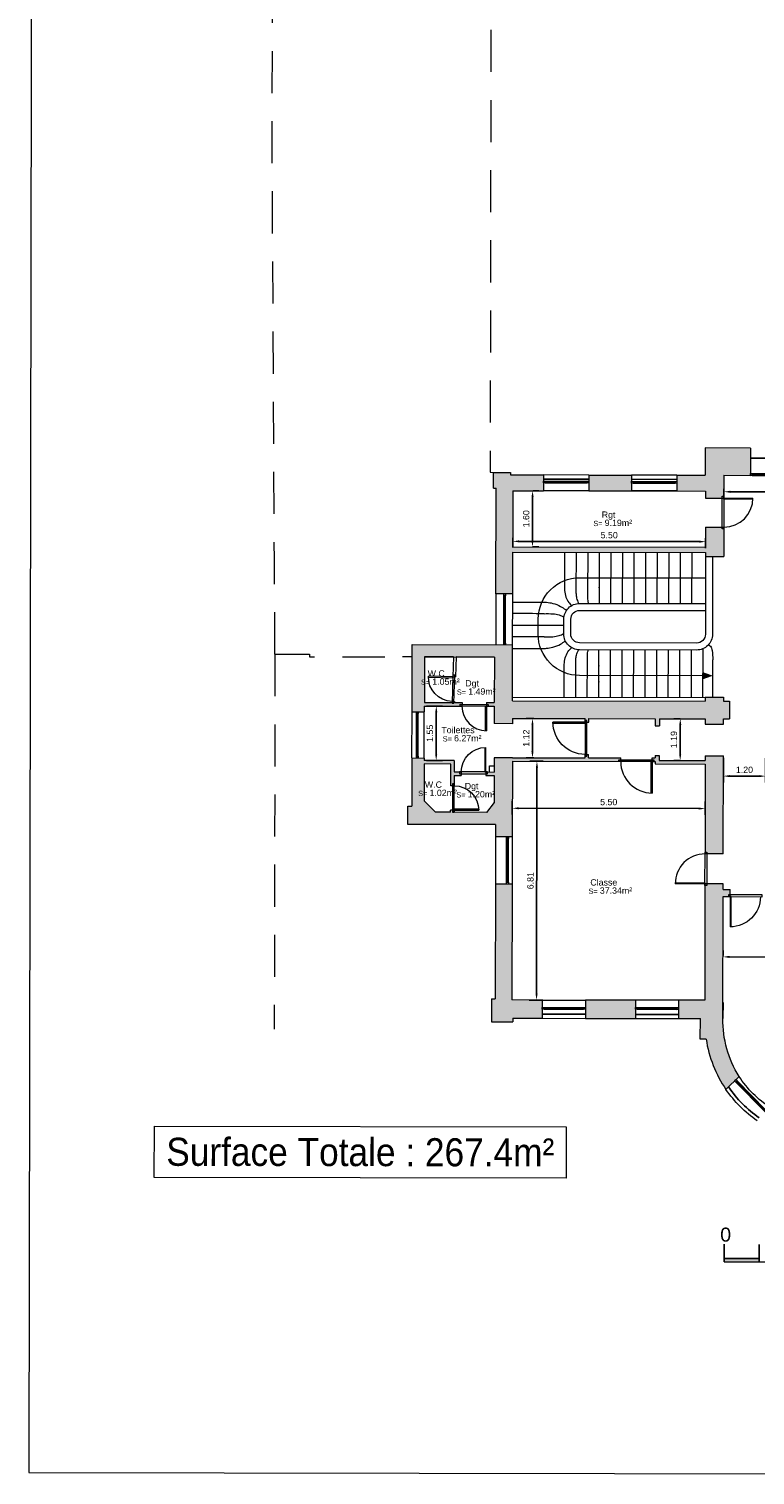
# Model space of a CAD drawing. Header units: metres. Extents: x -40 to 52, y -191 to 168.
# Tile 17 of 32: x -39 to -19, y -55 to -14. Entities that reach past the tile are written whole.
import ezdxf
from ezdxf.enums import TextEntityAlignment as Align

# ---------------------------------------------------------------- set-up
doc = ezdxf.new("R2010")
doc.units = ezdxf.units.M
doc.header["$LTSCALE"] = 2
doc.linetypes.add('Chemin', pattern=[0.5, 0.3, -0.2])
for name, color, linetype, lineweight in [('Cotation', 8, 'Continuous', 13), ('Escalier', 8, 'Continuous', 18), ('Etiq_Affectation', 7, 'Continuous', 18), ('Etiq_Surface', 7, 'Continuous', 18), ('Etiquette', 6, 'Continuous', 18), ('Hachures', 8, 'Continuous', 9), ('Menuiserie', 1, 'Continuous', 18), ('Menuiserie_cps', 7, 'Continuous', 18), ('Mur_coupe', 7, 'Continuous', 18), ('Mur_vu', 8, 'Continuous', 18)]:
    doc.layers.add(name, color=color, linetype=linetype, lineweight=lineweight)
for name, color, linetype, lineweight, plot in [('Etiq_Mesure_ou_non', 6, 'Continuous', 18, False), ('Etiq_Num_appart', 6, 'Continuous', 18, False), ('Etiq_Num_lot', 6, 'Continuous', 18, False), ('Etiq_Typologie', 6, 'Continuous', 18, False), ('Menuiserie_seuil', 8, 'Continuous', 18, False)]:
    doc.layers.add(name, color=color, linetype=linetype, lineweight=lineweight, plot=plot)
doc.layers.add('Ferronneries', color=34, linetype='Continuous')
doc.styles.get("Standard").update_dxf_attribs({"font": 'arial.ttf'})
doc.dimstyles.get("Standard").update_dxf_attribs({"dimtxt": 0.18, "dimasz": 0.18, "dimexe": 0.18, "dimexo": 0.0625, "dimgap": 0.09, "dimtad": 1, "dimzin": 0, "dimdsep": 46, "dimtxsty": 'Standard', "dimcen": 0.09, "dimadec": 0, "dimazin": 0, "dimtfac": 1, "dimtdec": 4, "dimtofl": 0, "dimtmove": 0, "dimatfit": 3, "dimfxl": 0, "dimtolj": 1, "dimtzin": 0, "dimarcsym": 0})

# ---------------------------------------------------------------- blocks, each defined once
blk = doc.blocks.new('Fenetre_126')
blk.add_lwpolyline([(0.05, 0.05), (0.05, 0), (0, 0), (0, 0.05), (1.26, 0.05), (1.26, 0), (1.21, 0), (1.21, 0.05), (1.21, 0.025), (0.05, 0.025), (0.05, 0), (1.21, 0)])
blk = doc.blocks.new('Porte_Simple_Droite_86')
at = {"layer": 'Menuiserie_cps', "color": 1, "lineweight": 9}
for points in [[(0, 0), (0, 0.86)], [(0.03, 0.86), (0.03, 0), (0, 0)]]:
    blk.add_lwpolyline(points, dxfattribs=at)
at = {"layer": 'Menuiserie_cps', "lineweight": 9}
blk.add_arc((0, 0), 0.86, 0, 90, dxfattribs=at)
at = {"layer": 'Menuiserie_seuil'}
blk.add_lwpolyline([(-0.05, 0), (0.91, 0), (0.91, -0.05), (-0.05, -0.05)], close=True, dxfattribs=at)
blk = doc.blocks.new('Porte_Simple_Droite_85')
at = {"layer": 'Menuiserie_cps', "color": 1, "lineweight": 9}
for points in [[(0, 0), (0, 0.85)], [(0.03, 0.85), (0.03, 0), (0, 0)]]:
    blk.add_lwpolyline(points, dxfattribs=at)
at = {"layer": 'Menuiserie_cps', "lineweight": 9}
blk.add_arc((0, 0), 0.85, 0, 90, dxfattribs=at)
at = {"layer": 'Menuiserie_seuil'}
blk.add_lwpolyline([(-0.05, 0), (0.9, 0), (0.9, -0.05), (-0.05, -0.05)], close=True, dxfattribs=at)
blk = doc.blocks.new('Fenetre_123')
blk.add_lwpolyline([(0.05, 0.05), (0.05, 0), (0, 0), (0, 0.05), (1.23, 0.05), (1.23, 0), (1.18, 0), (1.18, 0.05), (1.18, 0.025), (0.05, 0.025), (0.05, 0), (1.18, 0)])
blk = doc.blocks.new('Porte_Simple_Droite_92')
at = {"layer": 'Menuiserie_cps', "color": 1, "lineweight": 9}
for points in [[(0, 0), (0, 0.92)], [(0.03, 0.92), (0.03, 0), (0, 0)]]:
    blk.add_lwpolyline(points, dxfattribs=at)
at = {"layer": 'Menuiserie_cps', "lineweight": 9}
blk.add_arc((0, 0), 0.92, 0, 90, dxfattribs=at)
at = {"layer": 'Menuiserie_seuil'}
blk.add_lwpolyline([(-0.05, 0), (0.97, 0), (0.97, -0.05), (-0.05, -0.05)], close=True, dxfattribs=at)
blk = doc.blocks.new('Porte_Simple_Droite_90')
at = {"layer": 'Menuiserie_cps', "color": 1, "lineweight": 9}
for points in [[(0, 0), (0, 0.9)], [(0.03, 0.9), (0.03, 0), (0, 0)]]:
    blk.add_lwpolyline(points, dxfattribs=at)
at = {"layer": 'Menuiserie_cps', "lineweight": 9}
blk.add_arc((0, 0), 0.9, 0, 90, dxfattribs=at)
at = {"layer": 'Menuiserie_seuil'}
blk.add_lwpolyline([(-0.05, 0), (0.95, 0), (0.95, -0.05), (-0.05, -0.05)], close=True, dxfattribs=at)
blk = doc.blocks.new('Fenetre_135')
blk.add_lwpolyline([(0.05, 0.05), (0.05, 0), (0, 0), (0, 0.05), (1.35, 0.05), (1.35, 0), (1.3, 0), (1.3, 0.05), (1.3, 0.025), (0.05, 0.025), (0.05, 0), (1.3, 0)])
blk = doc.blocks.new('Porte_Simple_Droite_70')
at = {"layer": 'Menuiserie_cps', "color": 1, "lineweight": 9}
for points in [[(0, 0), (0, 0.7)], [(0.03, 0.7), (0.03, 0), (0, 0)]]:
    blk.add_lwpolyline(points, dxfattribs=at)
at = {"layer": 'Menuiserie_cps', "lineweight": 9}
blk.add_arc((0, 0), 0.7, 0, 90, dxfattribs=at)
at = {"layer": 'Menuiserie_seuil'}
blk.add_lwpolyline([(-0.05, 0), (0.75, 0), (0.75, -0.05), (-0.05, -0.05)], close=True, dxfattribs=at)
blk = doc.blocks.new('Fenetre_132')
blk.add_lwpolyline([(0.05, 0.05), (0.05, 0), (0, 0), (0, 0.05), (1.32, 0.05), (1.32, 0), (1.27, 0), (1.27, 0.05), (1.27, 0.025), (0.05, 0.025), (0.05, 0), (1.27, 0)])
blk = doc.blocks.new('Porte_Simple_Droite_83')
at = {"layer": 'Menuiserie_cps', "color": 1, "lineweight": 9}
for points in [[(0, 0), (0, 0.83)], [(0.03, 0.83), (0.03, 0), (0, 0)]]:
    blk.add_lwpolyline(points, dxfattribs=at)
at = {"layer": 'Menuiserie_cps', "lineweight": 9}
blk.add_arc((0, 0), 0.83, 0, 90, dxfattribs=at)
at = {"layer": 'Menuiserie_seuil'}
blk.add_lwpolyline([(-0.05, 0), (0.88, 0), (0.88, -0.05), (-0.05, -0.05)], close=True, dxfattribs=at)
blk = doc.blocks.new('Fenetre_130')
blk.add_lwpolyline([(0.05, 0.05), (0.05, 0), (0, 0), (0, 0.05), (1.3, 0.05), (1.3, 0), (1.25, 0), (1.25, 0.05), (1.25, 0.025), (0.05, 0.025), (0.05, 0), (1.25, 0)])
blk = doc.blocks.new('Fenetre_145')
blk.add_lwpolyline([(0.05, 0.05), (0.05, 0), (0, 0), (0, 0.05), (1.45, 0.05), (1.45, 0), (1.4, 0), (1.4, 0.05), (1.4, 0.025), (0.05, 0.025), (0.05, 0), (1.4, 0)])
blk = doc.blocks.new('Fenetre_103')
blk.add_lwpolyline([(0.05, 0.05), (0.05, 0), (0, 0), (0, 0.05), (1.03, 0.05), (1.03, 0), (0.98, 0), (0.98, 0.05), (0.98, 0.025), (0.05, 0.025), (0.05, 0), (0.98, 0)])
blk = doc.blocks.new('Etiquette_Copro')
at = {"layer": 'Etiq_Affectation'}
blk.add_attdef('AFFECTATION', text='', height=0.16, rotation=360, dxfattribs=at).set_placement((0, 0), align=Align.CENTER)
at = {"layer": 'Etiq_Mesure_ou_non'}
blk.add_attdef('MESURE', text='', height=0.16, rotation=360, dxfattribs=at).set_placement((0, 0.686), align=Align.CENTER)
at = {"layer": 'Etiq_Num_appart'}
blk.add_attdef('NUMERO_APPARTEMENT', text='', height=0.16, rotation=360, dxfattribs=at).set_placement((0.003, -0.455), align=Align.CENTER)
at = {"layer": 'Etiq_Num_lot', "width": 0.7}
blk.add_attdef('NUMERO_LOT', text='', height=0.4, rotation=360, dxfattribs=at).set_placement((0, 0.227), align=Align.CENTER)
at = {"layer": 'Etiq_Surface'}
blk.add_text('S=', height=0.15, rotation=360, dxfattribs=at).set_placement((-0.435, -0.237))
blk.add_attdef('SURFACE', text='', height=0.15, rotation=360, dxfattribs=at).set_placement((-0.112, -0.287), align=Align.BOTTOM_LEFT)
at = {"layer": 'Etiq_Typologie'}
blk.add_attdef('TYPOLOGIE', text='', height=0.16, rotation=360, dxfattribs=at).set_placement((0.003, -0.855), align=Align.CENTER)
blk = doc.blocks.new('*D152')
at = {"layer": 'Cotation', "color": 0, "linetype": 'ByBlock', "lineweight": -2, "transparency": 16777216}
for p, q in [((-19.576, -40.217), (-19.575, -40.079)), ((-19.396, -40.26), (-13.876, -40.269)), ((-13.696, -40.227), (-13.695, -40.089))]:
    blk.add_line(p, q, dxfattribs=at)
at = {"layer": 'Cotation', "color": 0, "transparency": 16777216}
for points in [[(-19.396, -40.23), (-19.396, -40.29), (-19.576, -40.259)], [(-13.876, -40.239), (-13.876, -40.299), (-13.696, -40.269)]]:
    blk.add_solid(points, dxfattribs=at)
at = {"layer": 'Defpoints', "color": 0, "transparency": 16777216}
for p in [(-19.576, -40.28), (-13.696, -40.269), (-13.696, -40.29)]:
    blk.add_point(p, dxfattribs=at)
at = {"layer": 'Cotation', "color": 11, "transparency": 16777216, "insert": (-16.635, -40.084), "char_height": 0.18, "attachment_point": 5, "rotation": 359.9026}
blk.add_mtext('\\A1;5.88', dxfattribs=at)
blk = doc.blocks.new('*D153')
at = {"layer": 'Cotation', "color": 0, "linetype": 'ByBlock', "lineweight": -2, "transparency": 16777216}
for p, q in [((-25.092, -34.682), (-24.706, -34.683)), ((-24.897, -41.309), (-24.886, -34.863)), ((-25.103, -41.489), (-24.717, -41.49))]:
    blk.add_line(p, q, dxfattribs=at)
at = {"layer": 'Cotation', "color": 0, "transparency": 16777216}
for points in [[(-24.916, -34.863), (-24.856, -34.863), (-24.886, -34.683)], [(-24.927, -41.309), (-24.867, -41.309), (-24.897, -41.489)]]:
    blk.add_solid(points, dxfattribs=at)
at = {"layer": 'Defpoints', "color": 0, "transparency": 16777216}
for p in [(-25.154, -34.682), (-24.886, -34.683), (-25.166, -41.489)]:
    blk.add_point(p, dxfattribs=at)
at = {"layer": 'Cotation', "color": 11, "transparency": 16777216, "insert": (-25.072, -38.086), "char_height": 0.18, "attachment_point": 5, "rotation": 89.9026}
blk.add_mtext('\\A1;6.81', dxfattribs=at)
blk = doc.blocks.new('*D154')
at = {"layer": 'Cotation', "color": 0, "linetype": 'ByBlock', "lineweight": -2, "transparency": 16777216}
for p, q in [((-25.588, -35.82), (-25.589, -36.201)), ((-20.088, -35.829), (-20.089, -36.21)), ((-25.408, -36.021), (-20.268, -36.03))]:
    blk.add_line(p, q, dxfattribs=at)
at = {"layer": 'Cotation', "color": 0, "transparency": 16777216}
for points in [[(-25.408, -35.991), (-25.409, -36.051), (-25.588, -36.021)], [(-20.268, -36), (-20.269, -36.06), (-20.088, -36.03)]]:
    blk.add_solid(points, dxfattribs=at)
at = {"layer": 'Defpoints', "color": 0, "transparency": 16777216}
for p in [(-25.588, -35.757), (-20.088, -35.767), (-20.088, -36.03)]:
    blk.add_point(p, dxfattribs=at)
at = {"layer": 'Cotation', "color": 11, "transparency": 16777216, "insert": (-22.838, -35.845), "char_height": 0.18, "attachment_point": 5, "rotation": 359.9026}
blk.add_mtext('\\A1;5.50', dxfattribs=at)
blk = doc.blocks.new('*D155')
at = {"layer": 'Cotation', "color": 0, "linetype": 'ByBlock', "lineweight": -2, "transparency": 16777216}
for p, q in [((-28.036, -33.106), (-27.577, -33.107)), ((-27.76, -34.479), (-27.757, -33.286)), ((-28.039, -34.659), (-27.58, -34.66))]:
    blk.add_line(p, q, dxfattribs=at)
at = {"layer": 'Cotation', "color": 0, "transparency": 16777216}
for points in [[(-27.787, -33.286), (-27.727, -33.286), (-27.757, -33.106)], [(-27.79, -34.479), (-27.73, -34.48), (-27.76, -34.659)]]:
    blk.add_solid(points, dxfattribs=at)
at = {"layer": 'Defpoints', "color": 0, "transparency": 16777216}
for p in [(-28.099, -33.106), (-27.757, -33.106), (-28.101, -34.659)]:
    blk.add_point(p, dxfattribs=at)
at = {"layer": 'Cotation', "color": 11, "transparency": 16777216, "insert": (-27.939, -33.883), "char_height": 0.18, "attachment_point": 5, "rotation": 89.9026}
blk.add_mtext('\\A1;1.55', dxfattribs=at)
blk = doc.blocks.new('*D156')
at = {"layer": 'Cotation', "color": 0, "linetype": 'ByBlock', "lineweight": -2, "transparency": 16777216}
for p, q in [((-19.566, -34.588), (-19.567, -35.284)), ((-18.365, -34.59), (-18.366, -35.286)), ((-19.387, -35.104), (-18.546, -35.106))]:
    blk.add_line(p, q, dxfattribs=at)
at = {"layer": 'Cotation', "color": 0, "transparency": 16777216}
for points in [[(-19.387, -35.074), (-19.387, -35.134), (-19.567, -35.104)], [(-18.545, -35.076), (-18.546, -35.136), (-18.366, -35.106)]]:
    blk.add_solid(points, dxfattribs=at)
at = {"layer": 'Defpoints', "color": 0, "transparency": 16777216}
for p in [(-19.566, -34.525), (-18.365, -34.527), (-18.366, -35.106)]:
    blk.add_point(p, dxfattribs=at)
at = {"layer": 'Cotation', "color": 11, "transparency": 16777216, "insert": (-18.966, -34.925), "char_height": 0.18, "attachment_point": 5, "rotation": 359.9026}
blk.add_mtext('\\A1;1.20', dxfattribs=at)
blk = doc.blocks.new('*D157')
at = {"layer": 'Cotation', "color": 0, "linetype": 'ByBlock', "lineweight": -2, "transparency": 16777216}
for p, q in [((-20.801, -33.469), (-20.977, -33.469)), ((-20.799, -34.48), (-20.797, -33.649)), ((-20.803, -34.66), (-20.979, -34.659))]:
    blk.add_line(p, q, dxfattribs=at)
at = {"layer": 'Cotation', "color": 0, "transparency": 16777216}
for points in [[(-20.827, -33.649), (-20.767, -33.649), (-20.797, -33.469)], [(-20.829, -34.48), (-20.769, -34.48), (-20.799, -34.66)]]:
    blk.add_solid(points, dxfattribs=at)
at = {"layer": 'Defpoints', "color": 0, "transparency": 16777216}
for p in [(-20.797, -33.469), (-20.739, -33.469), (-20.741, -34.66)]:
    blk.add_point(p, dxfattribs=at)
at = {"layer": 'Cotation', "color": 11, "transparency": 16777216, "insert": (-20.978, -34.064), "char_height": 0.18, "attachment_point": 5, "rotation": 89.9026}
blk.add_mtext('\\A1;1.19', dxfattribs=at)
blk = doc.blocks.new('*D159')
at = {"layer": 'Cotation', "color": 0, "linetype": 'ByBlock', "lineweight": -2, "transparency": 16777216}
for p, q in [((-19.553, -26.914), (-19.553, -27.176)), ((-19.373, -26.997), (-13.853, -27.006)), ((-13.673, -26.924), (-13.673, -27.186))]:
    blk.add_line(p, q, dxfattribs=at)
at = {"layer": 'Cotation', "color": 0, "transparency": 16777216}
for points in [[(-19.373, -26.967), (-19.373, -27.027), (-19.553, -26.996)], [(-13.853, -26.976), (-13.853, -27.036), (-13.673, -27.006)]]:
    blk.add_solid(points, dxfattribs=at)
at = {"layer": 'Defpoints', "color": 0, "transparency": 16777216}
for p in [(-19.553, -26.851), (-13.673, -26.861), (-13.673, -27.006)]:
    blk.add_point(p, dxfattribs=at)
at = {"layer": 'Cotation', "color": 11, "transparency": 16777216, "insert": (-16.613, -26.821), "char_height": 0.18, "attachment_point": 5, "rotation": 359.9026}
blk.add_mtext('\\A1;5.88', dxfattribs=at)
blk = doc.blocks.new('*D176')
at = {"layer": 'Cotation', "color": 0, "linetype": 'ByBlock', "lineweight": -2, "transparency": 16777216}
for p, q in [((-25.011, -27.147), (-25.013, -28.387)), ((-24.998, -26.967), (-24.83, -26.967)), ((-25.001, -28.567), (-24.833, -28.567))]:
    blk.add_line(p, q, dxfattribs=at)
at = {"layer": 'Cotation', "color": 0, "transparency": 16777216}
for points in [[(-25.041, -27.147), (-24.981, -27.147), (-25.01, -26.967)], [(-25.043, -28.387), (-24.983, -28.387), (-25.013, -28.567)]]:
    blk.add_solid(points, dxfattribs=at)
at = {"layer": 'Defpoints', "color": 0, "transparency": 16777216}
for p in [(-25.06, -26.967), (-25.063, -28.567), (-25.013, -28.567)]:
    blk.add_point(p, dxfattribs=at)
at = {"layer": 'Cotation', "color": 11, "transparency": 16777216, "insert": (-25.192, -27.767), "char_height": 0.18, "attachment_point": 5, "rotation": 89.9026}
blk.add_mtext('\\A1;1.60', dxfattribs=at)
blk = doc.blocks.new('*D177')
at = {"layer": 'Cotation', "color": 0, "linetype": 'ByBlock', "lineweight": -2, "transparency": 16777216}
for p, q in [((-25.575, -28.306), (-25.576, -28.59)), ((-25.396, -28.411), (-20.256, -28.419)), ((-20.075, -28.315), (-20.076, -28.6))]:
    blk.add_line(p, q, dxfattribs=at)
at = {"layer": 'Cotation', "color": 0, "transparency": 16777216}
for points in [[(-25.395, -28.381), (-25.396, -28.441), (-25.576, -28.41)], [(-20.255, -28.389), (-20.256, -28.449), (-20.076, -28.42)]]:
    blk.add_solid(points, dxfattribs=at)
at = {"layer": 'Defpoints', "color": 0, "transparency": 16777216}
for p in [(-25.575, -28.244), (-20.076, -28.42), (-20.075, -28.253)]:
    blk.add_point(p, dxfattribs=at)
at = {"layer": 'Cotation', "color": 11, "transparency": 16777216, "insert": (-22.825, -28.235), "char_height": 0.18, "attachment_point": 5, "rotation": 359.9026}
blk.add_mtext('\\A1;5.50', dxfattribs=at)
blk = doc.blocks.new('*D178')
at = {"layer": 'Cotation', "color": 0, "linetype": 'ByBlock', "lineweight": -2, "transparency": 16777216}
for p, q in [((-24.973, -33.462), (-25.192, -33.462)), ((-25.013, -33.642), (-25.014, -34.403)), ((-24.975, -34.583), (-25.194, -34.582))]:
    blk.add_line(p, q, dxfattribs=at)
at = {"layer": 'Cotation', "color": 0, "transparency": 16777216}
for points in [[(-25.043, -33.642), (-24.983, -33.642), (-25.012, -33.462)], [(-25.044, -34.402), (-24.984, -34.403), (-25.014, -34.583)]]:
    blk.add_solid(points, dxfattribs=at)
at = {"layer": 'Defpoints', "color": 0, "transparency": 16777216}
for p in [(-24.91, -33.462), (-25.014, -34.583), (-24.912, -34.583)]:
    blk.add_point(p, dxfattribs=at)
at = {"layer": 'Cotation', "color": 11, "transparency": 16777216, "insert": (-25.193, -34.022), "char_height": 0.18, "attachment_point": 5, "rotation": 89.9026}
blk.add_mtext('\\A1;1.12', dxfattribs=at)
blk = doc.blocks.new('Echelle graphique 5m')
h = blk.add_hatch(color=256)
h.dxf.hatch_style = 1
h.paths.add_polyline_path([(1, 0.1), (0, 0.1), (0, 0), (1, 0)])
h.paths.add_polyline_path([(3, 0.1), (2, 0.1), (2, 0), (3, 0)])
h.paths.add_polyline_path([(5, 0.1), (4, 0.1), (4, 0), (5, 0)])
at = {"flags": 128}
for points in [[(0, 0), (0, 0.5)], [(1, 0), (1, 0.5)], [(2, 0), (2, 0.5)], [(3, 0), (3, 0.5)], [(4, 0), (4, 0.5)], [(5, 0), (5, 0.5)], [(0, 0.1), (1, 0.1)], [(0, 0), (5, 0)], [(2, 0.1), (3, 0.1)], [(4, 0.1), (5, 0.1)]]:
    blk.add_lwpolyline(points, dxfattribs=at)
for s, p in [('0', (-0.116, 0.577)), ('5m', (4.815, 0.577))]:
    blk.add_text(s, height=0.4).set_placement(p)

msp = doc.modelspace()

# ---------------------------------------------------------------- hatches: boundary and pattern name
at = {"layer": 'Hachures'}
h = msp.add_hatch(color=256, dxfattribs=at)
h.dxf.hatch_style = 1
h.paths.add_polyline_path([(-19.552, -26.526), (-18.792, -26.528), (-18.791, -25.75), (-20.09, -25.748), (-20.091, -26.526), (-20.892, -26.524), (-20.893, -26.974), (-20.073, -26.976), (-20.073, -27.176), (-19.553, -27.176)])
h = msp.add_hatch(color=256, dxfattribs=at)
h.dxf.hatch_style = 1
h.paths.add_polyline_path([(-25.573, -26.966), (-24.703, -26.968), (-24.702, -26.518), (-25.636, -26.516), (-25.636, -26.443), (-26.122, -26.443), (-26.123, -26.893), (-26.053, -26.893), (-26.058, -29.91), (-25.578, -29.911), (-25.576, -28.716), (-20.076, -28.726), (-20.076, -28.842), (-19.556, -28.843), (-19.555, -28.004), (-20.075, -28.003), (-20.076, -28.576), (-25.576, -28.566)])
h = msp.add_hatch(color=256, dxfattribs=at)
h.dxf.hatch_style = 1
h.paths.add_polyline_path([(-22.192, -26.522), (-23.402, -26.52), (-23.403, -26.97), (-22.193, -26.972)], flags=17)
h = msp.add_hatch(color=256, dxfattribs=at)
h.dxf.hatch_style = 1
h.paths.add_polyline_path([(-19.394, -32.972), (-19.563, -32.971), (-19.563, -32.851), (-20.083, -32.851), (-20.083, -32.971), (-25.583, -32.961), (-25.581, -31.361), (-28.446, -31.356), (-28.449, -33.268), (-28.099, -33.269), (-28.099, -33.106), (-27.024, -33.108), (-27.023, -33.008), (-27.238, -33.007), (-27.237, -32.977), (-27.307, -32.975), (-27.308, -33.007), (-28.098, -33.006), (-28.096, -31.707), (-26.101, -31.71), (-26.103, -33.009), (-26.323, -33.009), (-26.324, -33.109), (-26.104, -33.109), (-26.104, -33.609), (-25.584, -33.61), (-25.584, -33.461), (-23.51, -33.465), (-23.51, -33.565), (-23.41, -33.565), (-23.41, -33.465), (-21.514, -33.468), (-21.514, -33.668), (-21.394, -33.668), (-21.394, -33.468), (-20.084, -33.471), (-20.084, -33.624), (-19.564, -33.625), (-19.564, -33.471), (-19.395, -33.472)])
h = msp.add_hatch(color=256, dxfattribs=at)
h.dxf.hatch_style = 1
h.paths.add_polyline_path([(-25.586, -34.682), (-22.497, -34.687), (-22.497, -34.587), (-23.412, -34.585), (-23.412, -34.485), (-23.512, -34.485), (-23.512, -34.585), (-25.586, -34.582), (-26.106, -34.581), (-26.107, -34.988), (-26.347, -34.987), (-26.347, -35.087), (-26.107, -35.088), (-26.108, -35.86), (-26.326, -36.138), (-27.248, -36.137), (-27.248, -36.079), (-27.348, -36.079), (-27.348, -36.137), (-27.781, -36.136), (-28.103, -35.811), (-28.101, -34.759), (-27.346, -34.76), (-27.347, -35.379), (-27.247, -35.379), (-27.246, -35.086), (-27.047, -35.086), (-27.047, -34.986), (-27.246, -34.986), (-27.246, -34.66), (-28.101, -34.659), (-28.101, -34.589), (-28.451, -34.588), (-28.453, -35.958), (-28.567, -35.958), (-28.568, -36.484), (-26.069, -36.489), (-26.069, -36.566), (-26.07, -36.832), (-25.59, -36.833)])
h = msp.add_hatch(color=256, dxfattribs=at)
h.dxf.hatch_style = 1
h.paths.add_polyline_path([(-19.566, -34.525), (-20.086, -34.524), (-20.086, -34.661), (-21.396, -34.659), (-21.396, -34.519), (-21.516, -34.518), (-21.516, -34.588), (-21.597, -34.588), (-21.597, -34.688), (-21.516, -34.688), (-21.516, -34.758), (-20.086, -34.761), (-20.091, -37.324), (-19.571, -37.325)])
h = msp.add_hatch(color=256, dxfattribs=at)
h.dxf.hatch_style = 1
h.paths.add_polyline_path([(-24.734, -41.489), (-25.598, -41.488), (-25.592, -38.183), (-26.072, -38.182), (-26.078, -41.457), (-26.178, -41.457), (-26.179, -42.107), (-25.569, -42.108), (-25.569, -42.008), (-24.735, -42.009)])
h = msp.add_hatch(color=256, dxfattribs=at)
h.dxf.hatch_style = 1
h.paths.add_polyline_path([(-19.578, -41.561), (-19.573, -38.541), (-19.371, -38.542), (-19.371, -38.342), (-19.572, -38.341), (-19.572, -38.175), (-20.092, -38.174), (-20.098, -41.497), (-20.844, -41.496), (-20.845, -42.016), (-20.224, -42.017), (-20.225, -42.605), (-20.06, -42.605, 0.112834), (-19.493, -44.039), (-19.116, -43.667, -0.148763), (-19.579, -42.018)])
h = msp.add_hatch(color=256, dxfattribs=at)
h.dxf.hatch_style = 1
h.paths.add_polyline_path([(-22.074, -41.494), (-23.504, -41.492), (-23.505, -42.012), (-22.075, -42.014)])

# ---------------------------------------------------------------- linework, layer by layer
at = {"layer": 'Escalier', "flags": 128}
for points in [[(-25.576, -28.716), (-20.076, -28.726)], [(-24.098, -28.719), (-24.101, -29.668)], [(-23.768, -28.719), (-23.772, -29.883)], [(-23.768, -28.719), (-23.772, -29.883)], [(-23.438, -28.72), (-23.442, -29.885)], [(-23.108, -28.72), (-23.113, -30.182)], [(-22.778, -28.721), (-22.783, -30.183)], [(-22.448, -28.722), (-22.453, -30.184)], [(-22.118, -28.722), (-22.123, -30.185)], [(-21.788, -28.723), (-21.793, -30.186)], [(-21.458, -28.723), (-21.463, -30.187)], [(-21.128, -28.724), (-21.133, -30.188)], [(-20.798, -28.724), (-20.803, -30.189)], [(-20.468, -28.725), (-20.473, -30.19)], [(-25.578, -30.141), (-24.729, -30.143)], [(-25.573, -30.801), (-24.12, -30.804)], [(-25.581, -31.461), (-24.731, -31.463)], [(-23.119, -32.865), (-23.116, -31.505)], [(-22.789, -32.866), (-22.786, -31.506)], [(-22.459, -32.867), (-22.456, -31.507)], [(-22.129, -32.867), (-22.126, -31.507)], [(-21.799, -32.868), (-21.796, -31.508)], [(-21.469, -32.868), (-21.466, -31.508)], [(-21.139, -32.869), (-21.136, -31.509)], [(-20.809, -32.869), (-20.806, -31.509)], [(-20.479, -32.87), (-20.476, -31.51)], [(-20.149, -32.87), (-20.146, -31.471)], [(-24.109, -32.864), (-24.107, -32.014)], [(-23.779, -32.864), (-23.777, -31.8)], [(-23.779, -32.864), (-23.777, -31.8)], [(-23.449, -32.865), (-23.447, -31.801)], [(-19.868, -32.851), (-19.867, -31.787)], [(-20.083, -32.871), (-25.583, -32.861)]]:
    msp.add_lwpolyline(points, dxfattribs=at)
for points, format in [([(-19.876, -28.843), (-19.88, -31.061, -0.414214), (-20.331, -31.51), (-23.671, -31.504, -0.414214), (-24.12, -31.054), (-24.119, -30.629, -0.414214), (-23.669, -30.179), (-20.079, -30.186)], "xyb"), ([(-20.076, -28.842), (-20.08, -31.061, -0.414214), (-20.33, -31.31), (-23.67, -31.304, -0.414214), (-23.92, -31.054), (-23.919, -30.629, -0.414214), (-23.669, -30.379), (-20.079, -30.386)], "xyb"), ([(-20.147, -32.242), (-23.672, -32.236, -0.414214), (-24.851, -31.052), (-24.85, -30.627, -0.414214), (-23.667, -29.448), (-20.077, -29.455)], "xyb"), ([(-20.147, -32.242, 0.2, 0, 0), (-19.867, -32.242, 0, 0, 0)], "xyseb")]:
    msp.add_lwpolyline(points, format=format, dxfattribs=at)
at = {"layer": 'Escalier'}
for points in [[(-24.101, -29.668), (-24.098, -29.807), (-24.059, -29.999), (-23.975, -30.155), (-23.893, -30.24)], [(-23.772, -29.883), (-23.762, -29.995), (-23.72, -30.131), (-23.697, -30.181)], [(-23.442, -29.885), (-23.444, -29.981), (-23.431, -30.132), (-23.42, -30.181)], [(-24.683, -30.473), (-24.428, -30.477), (-24.252, -30.51), (-24.119, -30.566)], [(-24.731, -31.463), (-24.612, -31.459), (-24.435, -31.428), (-24.212, -31.341), (-24.076, -31.249)], [(-24.684, -31.133), (-24.429, -31.129), (-24.253, -31.097), (-24.12, -31.041)], [(-24.107, -32.014), (-24.103, -31.875), (-24.063, -31.684), (-23.979, -31.527), (-23.896, -31.444)], [(-23.777, -31.8), (-23.767, -31.688), (-23.724, -31.553), (-23.7, -31.503)], [(-23.447, -31.801), (-23.448, -31.705), (-23.434, -31.553), (-23.423, -31.505)]]:
    msp.add_spline(points, degree=3, dxfattribs=at)
for points, knots in [([(-24.683, -30.473), (-24.978, -30.472), (-25.273, -30.472), (-25.572, -30.471), (-25.575, -30.471), (-25.579, -30.471)], [0.6195349, 0.6195349, 0.6195349, 0.6195349, 1.4514371, 1.4514371, 1.4613805, 1.4613805, 1.4613805, 1.4613805]), ([(-24.729, -30.143), (-24.689, -30.143), (-24.589, -30.145), (-24.412, -30.178), (-24.227, -30.246), (-24.118, -30.326), (-24.074, -30.358), (-24.064, -30.365), (-24.054, -30.373), (-24.044, -30.38)], [0, 0, 0, 0, 0.119117, 0.2996192, 0.5382969, 0.7027259, 0.7027259, 0.7027259, 0.7399514, 0.7399514, 0.7399514, 0.7399514]), ([(-24.684, -31.133), (-24.979, -31.132), (-25.275, -31.132), (-25.573, -31.131), (-25.577, -31.131), (-25.58, -31.131)], [0.6195349, 0.6195349, 0.6195349, 0.6195349, 1.4514371, 1.4514371, 1.4613805, 1.4613805, 1.4613805, 1.4613805]), ([(-19.989, -31.354), (-19.968, -31.367), (-19.916, -31.41), (-19.874, -31.572), (-19.87, -31.701), (-19.867, -31.787)], [0.0968632, 0.0968632, 0.0968632, 0.0968632, 0.1720646, 0.3051785, 0.5661847, 0.5661847, 0.5661847, 0.5661847])]:
    msp.add_open_spline(points, degree=3, knots=knots, dxfattribs=at)
for p in [(-23.112, -29.728), (-23.117, -31.959), (-23.118, -32.412)]:
    msp.add_point(p, dxfattribs=at)
at = {"layer": 'Etiq_Surface'}
msp.add_lwpolyline([(-35.799, -45.084), (-24.051, -45.104), (-24.054, -46.567), (-35.801, -46.547)], close=True, dxfattribs=at)
at = {"layer": 'Ferronneries', "flags": 128}
for points in [[(-18.289, -25.813), (-18.252, -26.038), (-18.791, -26.037)], [(-23.402, -26.639), (-24.702, -26.637)], [(-20.893, -26.643), (-22.193, -26.641)], [(-24.735, -41.895), (-23.505, -41.897)], [(-22.075, -41.899), (-20.845, -41.901)]]:
    msp.add_lwpolyline(points, dxfattribs=at)
msp.add_lwpolyline([(-18.545, -44.85, -0.093284), (-19.421, -43.968, -0.091924)], format="xyb", dxfattribs=at)
at = {"layer": 'Menuiserie'}
msp.add_lwpolyline([(-39.379, -54.96), (5.171, -55.036), (5.278, 7.964), (-39.272, 8.04)], close=True, dxfattribs=at)
at = {"layer": 'Mur_coupe'}
for p, q in [((-20.09, -25.748), (-20.091, -26.526)), ((-18.791, -25.75), (-20.09, -25.748)), ((-18.791, -25.75), (-18.792, -26.528)), ((-25.573, -26.966), (-25.576, -28.566)), ((-25.576, -28.566), (-20.076, -28.576)), ((-19.564, -33.471), (-19.395, -33.472)), ((-19.564, -33.625), (-19.564, -33.471)), ((-19.571, -37.325), (-19.566, -34.525)), ((-27.347, -35.379), (-27.346, -34.76)), ((-27.246, -34.66), (-27.246, -34.986)), ((-27.247, -35.379), (-27.347, -35.379)), ((-27.246, -35.086), (-27.247, -35.379)), ((-27.348, -36.137), (-27.348, -36.079)), ((-27.248, -36.079), (-27.348, -36.079)), ((-27.248, -36.079), (-27.248, -36.137)), ((-19.572, -38.341), (-19.572, -38.175)), ((-19.572, -38.341), (-19.371, -38.342)), ((-19.371, -38.542), (-19.371, -38.342)), ((-19.579, -42.018), (-19.573, -38.541)), ((-19.573, -38.541), (-19.371, -38.542))]:
    msp.add_line(p, q, dxfattribs=at)
at = {"layer": 'Mur_coupe', "linetype": 'Chemin', "ltscale": 2, "flags": 128}
for points in [[(-32.36, -31.629), (-32.375, -28.935), (-32.439, -17.376), (-32.428, -10.175)], [(-26.2, -13.825), (-26.221, -26.442)], [(-32.36, -31.629), (-32.379, -42.322)], [(-32.36, -31.629), (-31.371, -31.631), (-31.371, -31.701), (-28.721, -31.706)]]:
    msp.add_lwpolyline(points, dxfattribs=at)
at = {"layer": 'Mur_coupe', "linetype": 'Chemin', "flags": 128}
msp.add_lwpolyline([(-26.221, -26.442), (-26.122, -26.443)], dxfattribs=at)
at = {"layer": 'Mur_coupe', "flags": 128}
for points in [[(-26.123, -26.893), (-26.122, -26.443)], [(-26.122, -26.443), (-25.636, -26.443)], [(-25.636, -26.443), (-25.636, -26.516)], [(-25.636, -26.516), (-24.702, -26.518)], [(-24.702, -26.518), (-24.703, -26.968)], [(-23.402, -26.52), (-23.403, -26.97)], [(-23.402, -26.52), (-22.192, -26.522)], [(-22.192, -26.522), (-22.193, -26.972)], [(-20.892, -26.524), (-20.893, -26.974)], [(-20.892, -26.524), (-20.091, -26.526)], [(-19.552, -26.526), (-19.553, -27.176)], [(-19.552, -26.526), (-18.792, -26.528)], [(-26.123, -26.893), (-26.053, -26.893)], [(-26.058, -29.91), (-26.053, -26.893)], [(-25.573, -26.966), (-24.703, -26.968)], [(-23.403, -26.97), (-22.193, -26.972)], [(-20.893, -26.974), (-20.073, -26.976)], [(-20.073, -26.976), (-20.073, -27.176)], [(-20.073, -27.176), (-19.553, -27.176)], [(-20.075, -28.003), (-20.076, -28.576)], [(-20.075, -28.003), (-19.555, -28.004)], [(-19.555, -28.004), (-19.556, -28.843)], [(-25.578, -29.911), (-25.576, -28.716), (-20.076, -28.726)], [(-20.076, -28.726), (-20.076, -28.842)], [(-20.076, -28.842), (-19.556, -28.843)], [(-25.578, -29.911), (-26.058, -29.91)], [(-28.446, -31.706), (-28.721, -31.706)], [(-28.449, -33.268), (-28.446, -31.356), (-25.581, -31.361)], [(-28.096, -31.707), (-28.098, -33.006)], [(-27.264, -31.708), (-28.096, -31.707)], [(-28.096, -31.707), (-26.101, -31.71)], [(-27.264, -31.708), (-27.283, -32.275)], [(-27.194, -31.708), (-27.213, -32.277)], [(-26.101, -31.71), (-27.194, -31.708)], [(-26.101, -31.71), (-26.103, -33.009)], [(-25.583, -32.961), (-25.581, -31.361)], [(-27.283, -32.275), (-27.213, -32.277)], [(-27.307, -32.975), (-27.308, -33.007)], [(-27.307, -32.975), (-27.237, -32.977)], [(-27.237, -32.977), (-27.238, -33.007)], [(-25.583, -32.961), (-20.083, -32.971)], [(-20.083, -32.851), (-20.083, -32.971)], [(-20.083, -32.851), (-19.563, -32.851)], [(-19.563, -32.851), (-19.563, -32.971)], [(-19.563, -32.971), (-19.394, -32.972)], [(-19.394, -32.972), (-19.395, -33.472)], [(-28.449, -33.268), (-28.099, -33.269)], [(-28.099, -33.106), (-27.024, -33.108)], [(-28.099, -33.106), (-28.099, -33.269)], [(-28.098, -33.006), (-27.308, -33.007)], [(-27.238, -33.007), (-27.023, -33.008)], [(-27.023, -33.008), (-27.024, -33.108)], [(-26.323, -33.009), (-26.324, -33.109)], [(-26.324, -33.109), (-26.104, -33.109)], [(-26.323, -33.009), (-26.103, -33.009)], [(-26.104, -33.109), (-26.104, -33.609)], [(-25.584, -33.61), (-26.104, -33.609)], [(-25.584, -33.461), (-25.584, -33.61)], [(-25.584, -33.461), (-23.51, -33.465)], [(-23.51, -33.565), (-23.51, -33.465)], [(-23.51, -33.565), (-23.41, -33.565)], [(-23.41, -33.465), (-21.514, -33.468)], [(-23.41, -33.565), (-23.41, -33.465)], [(-21.514, -33.468), (-21.514, -33.668)], [(-21.514, -33.668), (-21.394, -33.668)], [(-21.394, -33.468), (-21.394, -33.668)], [(-21.394, -33.468), (-20.084, -33.471)], [(-20.084, -33.471), (-20.084, -33.624)], [(-20.084, -33.624), (-19.564, -33.625)], [(-28.451, -34.588), (-28.453, -35.958)], [(-28.451, -34.588), (-28.101, -34.589)], [(-28.101, -34.589), (-28.101, -34.659)], [(-26.106, -34.581), (-26.107, -34.988)], [(-25.586, -34.582), (-26.106, -34.581)], [(-25.586, -34.582), (-23.512, -34.585)], [(-23.512, -34.585), (-23.512, -34.485)], [(-23.512, -34.485), (-23.412, -34.485)], [(-23.412, -34.585), (-23.412, -34.485)], [(-23.412, -34.585), (-22.497, -34.587)], [(-22.497, -34.687), (-22.497, -34.587)], [(-21.597, -34.688), (-21.597, -34.588)], [(-21.597, -34.588), (-21.516, -34.588)], [(-21.516, -34.518), (-21.396, -34.519)], [(-21.516, -34.518), (-21.516, -34.588)], [(-21.396, -34.519), (-21.396, -34.659)], [(-20.086, -34.524), (-19.566, -34.525)], [(-20.086, -34.524), (-20.086, -34.661)], [(-28.101, -34.759), (-28.103, -35.811)], [(-27.246, -34.66), (-28.101, -34.659)], [(-27.346, -34.76), (-28.101, -34.759)], [(-27.246, -34.986), (-27.047, -34.986)], [(-27.047, -34.986), (-27.047, -35.086)], [(-26.347, -34.987), (-26.347, -35.087)], [(-26.347, -34.987), (-26.107, -34.988)], [(-25.586, -34.682), (-25.59, -36.833)], [(-25.586, -34.682), (-22.497, -34.687)], [(-21.597, -34.688), (-21.516, -34.688)], [(-21.516, -34.688), (-21.516, -34.758)], [(-21.516, -34.758), (-20.086, -34.761)], [(-21.396, -34.659), (-20.086, -34.661)], [(-20.086, -34.761), (-20.091, -37.324)], [(-27.246, -35.086), (-27.047, -35.086)], [(-26.347, -35.087), (-26.107, -35.088)], [(-26.107, -35.088), (-26.108, -35.86)], [(-28.103, -35.811), (-27.781, -36.136)], [(-26.108, -35.86), (-26.326, -36.138)], [(-26.069, -36.489), (-28.568, -36.484), (-28.567, -35.958)], [(-28.567, -35.958), (-28.453, -35.958)], [(-27.348, -36.137), (-27.781, -36.136)], [(-26.326, -36.138), (-27.248, -36.137)], [(-26.069, -36.566), (-26.07, -36.832)], [(-26.069, -36.489), (-26.069, -36.566)], [(-25.59, -36.833), (-26.07, -36.832)], [(-19.571, -37.325), (-20.091, -37.324)], [(-26.072, -38.182), (-26.078, -41.457)], [(-25.592, -38.183), (-26.072, -38.182)], [(-25.592, -38.183), (-25.598, -41.488)], [(-20.092, -38.174), (-20.098, -41.497), (-20.844, -41.496)], [(-19.572, -38.175), (-20.092, -38.174)], [(-26.178, -41.457), (-26.179, -42.107), (-25.569, -42.108)], [(-26.178, -41.457), (-26.078, -41.457)], [(-24.734, -41.489), (-25.598, -41.488)], [(-24.734, -41.489), (-24.735, -42.009)], [(-23.504, -41.492), (-23.505, -42.012)], [(-22.074, -41.494), (-23.504, -41.492)], [(-22.074, -41.494), (-22.075, -42.014)], [(-20.844, -41.496), (-20.845, -42.016)], [(-19.578, -41.561), (-19.579, -42.018)], [(-25.569, -42.008), (-24.735, -42.009)], [(-25.569, -42.008), (-25.569, -42.108)], [(-23.505, -42.012), (-22.075, -42.014)], [(-20.845, -42.016), (-20.224, -42.017)], [(-20.225, -42.605), (-20.224, -42.017)], [(-20.06, -42.605), (-20.225, -42.605)], [(-19.116, -43.667), (-19.494, -44.04)]]:
    msp.add_lwpolyline(points, dxfattribs=at)
for points in [[(-19.116, -43.667, -0.148763), (-19.579, -42.018)], [(-20.06, -42.605, 0.112834), (-19.493, -44.039, 0.112834)], [(-20.06, -42.605, 0.112834), (-19.493, -44.039)]]:
    msp.add_lwpolyline(points, format="xyb", dxfattribs=at)
at = {"layer": 'Mur_vu', "flags": 128}
for points in [[(-23.402, -26.52), (-24.702, -26.518)], [(-20.892, -26.524), (-22.192, -26.522)], [(-23.403, -26.97), (-24.703, -26.968)], [(-22.193, -26.972), (-20.893, -26.974)], [(-20.893, -26.974), (-22.193, -26.972)], [(-26.058, -29.91), (-26.061, -31.36)], [(-25.581, -31.361), (-25.578, -29.911)], [(-28.451, -34.588), (-28.449, -33.268)], [(-28.101, -34.589), (-28.099, -33.269)], [(-26.241, -34.987), (-26.241, -34.807), (-26.106, -34.808)], [(-26.07, -36.832), (-26.072, -38.182)], [(-25.59, -36.833), (-25.592, -38.183)], [(-24.734, -41.489), (-23.504, -41.492)], [(-20.844, -41.496), (-22.074, -41.494)], [(-24.735, -42.009), (-23.505, -42.012)], [(-22.075, -42.014), (-20.845, -42.016)]]:
    msp.add_lwpolyline(points, dxfattribs=at)
for points in [[(-18.224, -44.559, -0.108537), (-19.116, -43.667, -0.108537)], [(-18.602, -44.933, -0.091924), (-19.493, -44.039, -0.091924)]]:
    msp.add_lwpolyline(points, format="xyb", dxfattribs=at)

# ---------------------------------------------------------------- block references
at = {"rotation": 359.9025560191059}
msp.add_blockref('Echelle graphique 5m', (-19.543, -48.956), dxfattribs=at)
at = {"layer": 'Etiquette'}
ref = msp.add_blockref('Etiquette_Copro', (-22.842, -27.739), dxfattribs=dict(at, rotation=359.9025560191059))
ref.add_attrib('AFFECTATION', 'Rgt', dxfattribs={"layer": 'Etiq_Affectation', "height": 0.18, "rotation": 359.9026}).set_placement((-22.842, -27.739), align=Align.CENTER)
ref.add_attrib('SURFACE', '9.19m²', dxfattribs={"layer": 'Etiq_Surface', "height": 0.18, "rotation": 359.9026}).set_placement((-22.954, -28.026), align=Align.BOTTOM_LEFT)
ref = msp.add_blockref('Etiquette_Copro', (-27.759, -32.266), dxfattribs=dict(at, rotation=359.9025560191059))
ref.add_attrib('AFFECTATION', 'W.C', dxfattribs={"layer": 'Etiq_Affectation', "height": 0.18, "rotation": 359.9026}).set_placement((-27.759, -32.266), align=Align.CENTER)
ref.add_attrib('SURFACE', '1.05m²', dxfattribs={"layer": 'Etiq_Surface', "height": 0.18, "rotation": 359.9026}).set_placement((-27.872, -32.554), align=Align.BOTTOM_LEFT)
ref = msp.add_blockref('Etiquette_Copro', (-26.735, -32.548), dxfattribs=dict(at, rotation=359.9025560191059))
ref.add_attrib('AFFECTATION', 'Dgt', dxfattribs={"layer": 'Etiq_Affectation', "height": 0.18, "rotation": 359.9026}).set_placement((-26.735, -32.548), align=Align.CENTER)
ref.add_attrib('SURFACE', '1.49m²', dxfattribs={"layer": 'Etiq_Surface', "height": 0.18, "rotation": 359.9026}).set_placement((-26.847, -32.835), align=Align.BOTTOM_LEFT)
ref = msp.add_blockref('Etiquette_Copro', (-27.139, -33.881), dxfattribs=dict(at, rotation=359.9025560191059))
ref.add_attrib('AFFECTATION', 'Toilettes', dxfattribs={"layer": 'Etiq_Affectation', "height": 0.18, "rotation": 359.9026}).set_placement((-27.139, -33.881), align=Align.CENTER)
ref.add_attrib('SURFACE', '6.27m²', dxfattribs={"layer": 'Etiq_Surface', "height": 0.18, "rotation": 359.9026}).set_placement((-27.251, -34.169), align=Align.BOTTOM_LEFT)
ref = msp.add_blockref('Etiquette_Copro', (-27.839, -35.437), dxfattribs=dict(at, rotation=359.9025560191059))
ref.add_attrib('AFFECTATION', 'W.C', dxfattribs={"layer": 'Etiq_Affectation', "height": 0.18, "rotation": 359.9026}).set_placement((-27.839, -35.437), align=Align.CENTER)
ref.add_attrib('SURFACE', '1.02m²', dxfattribs={"layer": 'Etiq_Surface', "height": 0.18, "rotation": 359.9026}).set_placement((-27.951, -35.724), align=Align.BOTTOM_LEFT)
ref = msp.add_blockref('Etiquette_Copro', (-26.75, -35.478), dxfattribs=dict(at, rotation=359.9025560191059))
ref.add_attrib('AFFECTATION', 'Dgt', dxfattribs={"layer": 'Etiq_Affectation', "height": 0.18, "rotation": 359.9026}).set_placement((-26.75, -35.478), align=Align.CENTER)
ref.add_attrib('SURFACE', '1.20m²', dxfattribs={"layer": 'Etiq_Surface', "height": 0.18, "rotation": 359.9026}).set_placement((-26.862, -35.765), align=Align.BOTTOM_LEFT)
ref = msp.add_blockref('Etiquette_Copro', (-22.979, -38.225), dxfattribs=dict(at, rotation=359.9025560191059))
ref.add_attrib('AFFECTATION', 'Classe', dxfattribs={"layer": 'Etiq_Affectation', "height": 0.18, "rotation": 359.9026}).set_placement((-22.979, -38.225), align=Align.CENTER)
ref.add_attrib('SURFACE', '37.34m²', dxfattribs={"layer": 'Etiq_Surface', "height": 0.18, "rotation": 359.9026}).set_placement((-23.092, -38.512), align=Align.BOTTOM_LEFT)
at = {"layer": 'Menuiserie'}
for name, p, rotation in [('Fenetre_130', (-24.703, -26.743), 359.9025560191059), ('Fenetre_130', (-22.193, -26.747), 359.9025560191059), ('Fenetre_103', (-18.792, -26.528), 359.9025560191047), ('Porte_Simple_Droite_83', (-19.553, -27.176), 269.9025560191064), ('Fenetre_145', (-25.781, -31.361), 89.90255601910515), ('Fenetre_132', (-28.276, -34.588), 89.90255601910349), ('Porte_Simple_Droite_70', (-26.324, -33.109), 179.902556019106), ('Porte_Simple_Droite_90', (-21.597, -34.688), 179.9025560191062), ('Fenetre_135', (-25.702, -38.183), 89.90255601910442), ('Porte_Simple_Droite_85', (-20.092, -38.174), 89.90255601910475), ('Fenetre_123', (-24.734, -41.749), 359.9025560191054), ('Fenetre_123', (-22.074, -41.754), 359.9025560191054)]:
    msp.add_blockref(name, p, dxfattribs=dict(at, rotation=rotation))
at = {"layer": 'Menuiserie', "xscale": -1}
for name, p, rotation in [('Porte_Simple_Droite_70', (-27.283, -32.275), 88.07172104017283), ('Porte_Simple_Droite_92', (-23.51, -33.565), 89.90255601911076), ('Porte_Simple_Droite_70', (-26.347, -34.987), 359.9025560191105), ('Porte_Simple_Droite_70', (-27.248, -36.079), 269.9025560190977), ('Porte_Simple_Droite_86', (-19.371, -38.542), 179.90255601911), ('Fenetre_126', (-19.212, -43.761), 134.6969438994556)]:
    msp.add_blockref(name, p, dxfattribs=dict(at, rotation=rotation))

# ---------------------------------------------------------------- texts
at = {"layer": 'Etiq_Surface', "width": 0.9}
msp.add_text('Surface Totale : 267.4m²', height=0.8, rotation=359.9026, dxfattribs=at).set_placement((-29.926, -45.826), align=Align.MIDDLE_CENTER)

# ---------------------------------------------------------------- dimensions: what is measured, and where the dimension line sits
at = {"layer": 'Cotation'}
for base, p1, p2, angle, picture, middle in [((-13.673, -27.006), (-19.553, -26.851), (-13.673, -26.861), 359.9026, '*D159', (-16.613, -26.821)), ((-25.013, -28.567), (-25.06, -26.967), (-25.063, -28.567), 89.9026, '*D176', (-25.192, -27.767)), ((-20.076, -28.42), (-25.575, -28.244), (-20.075, -28.253), 359.9026, '*D177', (-22.825, -28.235)), ((-27.757, -33.106), (-28.101, -34.659), (-28.099, -33.106), 89.9026, '*D155', (-27.939, -33.883)), ((-25.014, -34.583), (-24.91, -33.462), (-24.912, -34.583), 89.9026, '*D178', (-25.193, -34.022)), ((-20.797, -33.469), (-20.741, -34.66), (-20.739, -33.469), 89.9026, '*D157', (-20.978, -34.064)), ((-18.366, -35.106), (-19.566, -34.525), (-18.365, -34.527), 359.9026, '*D156', (-18.966, -34.925)), ((-24.886, -34.683), (-25.166, -41.489), (-25.154, -34.682), 89.9026, '*D153', (-25.072, -38.086)), ((-20.088, -36.03), (-25.588, -35.757), (-20.088, -35.767), 359.9026, '*D154', (-22.838, -35.845)), ((-13.696, -40.269), (-19.576, -40.28), (-13.696, -40.29), 359.9026, '*D152', (-16.635, -40.084))]:
    dim = msp.add_linear_dim(base=base, p1=p1, p2=p2, angle=angle, dimstyle='Standard', override={"dimpost": '<>', "dimclrt": 11, "dimfxl": 5}, dxfattribs=at)
    dim.commit()
    dim.dimension.update_dxf_attribs({"geometry": picture, "text_midpoint": middle})

doc.saveas('drawing.dxf')
